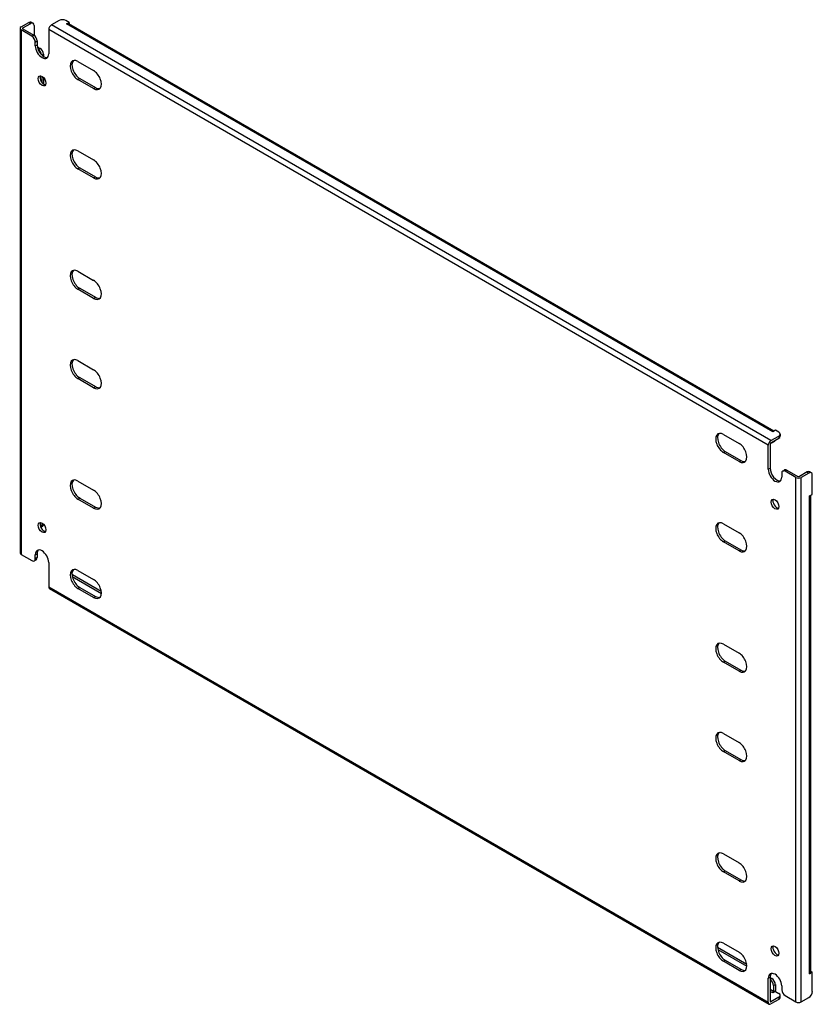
# Model space of a CAD drawing. Header units: inches. Extents: x 4 to 137, y 8 to 67.
# Tile 2 of 2: x 116 to 137, y 41 to 67. Entities that reach past the tile are written whole.
import ezdxf

# ---------------------------------------------------------------- set-up
doc = ezdxf.new("R2010")
doc.units = ezdxf.units.IN
doc.header["$MEASUREMENT"] = 0
doc.layers.add('Visible Edges(ANSI)', color=7, linetype='Continuous', lineweight=25)
doc.layers.add('Visible Tangent Edges(ANSI)', color=7, linetype='Continuous', lineweight=25)

msp = doc.modelspace()

# ---------------------------------------------------------------- linework, layer by layer
at = {"layer": 'Visible Edges(ANSI)'}
for p, q in [((116.501, 66.479), (116.705, 66.597)), ((116.549, 66.451), (116.753, 66.569)), ((116.767, 66.603), (116.815, 66.575)), ((116.841, 66.518), (116.841, 66.257)), ((117.5, 66.648), (117.297, 66.53)), ((117.765, 66.597), (117.677, 66.648)), ((117.695, 66.556), (117.765, 66.597)), ((117.695, 66.556), (117.695, 66.556)), ((117.695, 66.556), (117.695, 66.556)), ((136.286, 55.856), (117.745, 66.561)), ((117.765, 66.597), (117.765, 66.549)), ((116.472, 66.439), (116.472, 52.66)), ((116.785, 66.234), (116.501, 66.398)), ((116.549, 66.426), (116.833, 66.262)), ((117.227, 66.409), (117.227, 65.775)), ((116.873, 65.979), (116.873, 66.081)), ((116.921, 66.109), (116.921, 66.007)), ((116.926, 65.959), (117, 65.916)), ((116.944, 65.892), (116.952, 65.888)), ((117.089, 65.762), (117.089, 65.706)), ((117.993, 65.569), (118.405, 65.332)), ((117.041, 65.184), (117.041, 65.023)), ((117.089, 65.148), (117.089, 64.976)), ((118.405, 64.858), (117.993, 65.096)), ((118.041, 65.124), (118.453, 64.886)), ((117.993, 63.222), (118.405, 62.984)), ((118.405, 62.511), (117.993, 62.748)), ((118.041, 62.776), (118.453, 62.539)), ((117.993, 60.058), (118.405, 59.82)), ((118.405, 59.347), (117.993, 59.584)), ((118.041, 59.612), (118.453, 59.375)), ((117.993, 57.711), (118.405, 57.473)), ((118.405, 56.999), (117.993, 57.237)), ((118.041, 57.265), (118.453, 57.027)), ((134.964, 55.771), (135.375, 55.534)), ((136.212, 55.609), (136.415, 55.727)), ((136.212, 55.554), (136.415, 55.671)), ((136.327, 55.88), (136.257, 55.839)), ((136.257, 55.839), (136.257, 55.84)), ((136.257, 55.84), (136.257, 55.84)), ((136.415, 55.829), (136.327, 55.88)), ((136.452, 55.778), (136.452, 55.722)), ((136.142, 54.855), (136.142, 55.488)), ((136.19, 55.516), (136.19, 54.882)), ((136.301, 55.584), (136.253, 55.556)), ((135.375, 55.06), (134.964, 55.298)), ((135.012, 55.326), (135.423, 55.088)), ((136.495, 54.752), (136.495, 54.65)), ((136.521, 54.81), (136.569, 54.837)), ((136.867, 54.64), (136.584, 54.803)), ((136.632, 54.831), (136.915, 54.668)), ((137.163, 54.785), (136.959, 54.668)), ((137.211, 54.757), (137.007, 54.64)), ((137.273, 54.764), (137.225, 54.791)), ((137.299, 54.196), (137.299, 54.706)), ((117.993, 54.547), (118.405, 54.309)), ((118.405, 53.836), (117.993, 54.073)), ((118.041, 54.101), (118.453, 53.863)), ((137.229, 54.156), (137.299, 54.196)), ((137.229, 54.155), (137.229, 54.156)), ((137.229, 54.156), (137.229, 54.155)), ((137.258, 41.642), (137.258, 54.172)), ((117.063, 53.356), (117.015, 53.328)), ((117.041, 53.447), (117.041, 53.385)), ((134.964, 53.424), (135.375, 53.186)), ((135.375, 52.713), (134.964, 52.95)), ((135.012, 52.978), (135.423, 52.741)), ((116.501, 52.62), (116.785, 52.456)), ((116.873, 52.507), (116.873, 52.609)), ((116.921, 52.637), (116.921, 52.535)), ((116.847, 52.45), (116.895, 52.478)), ((117.227, 52.405), (117.227, 51.771)), ((117.844, 52.038), (118.609, 51.596)), ((117.854, 52.088), (118.606, 51.654)), ((117.993, 52.199), (118.405, 51.962)), ((118.041, 51.753), (118.453, 51.516)), ((117.247, 51.726), (136.162, 40.805)), ((118.405, 51.488), (117.993, 51.726)), ((134.964, 50.26), (135.375, 50.022)), ((135.375, 49.549), (134.964, 49.787)), ((135.012, 49.814), (135.423, 49.577)), ((134.964, 47.913), (135.375, 47.675)), ((135.375, 47.201), (134.964, 47.439)), ((135.012, 47.467), (135.423, 47.229)), ((134.964, 44.749), (135.375, 44.511)), ((135.375, 44.038), (134.964, 44.275)), ((135.012, 44.303), (135.423, 44.065)), ((134.807, 42.3), (135.576, 41.856)), ((134.815, 42.24), (135.58, 41.798)), ((134.964, 42.401), (135.375, 42.164)), ((135.375, 41.69), (134.964, 41.928)), ((135.012, 41.955), (135.423, 41.718)), ((137.258, 41.666), (137.299, 41.642)), ((136.142, 40.851), (136.142, 41.484)), ((136.19, 41.512), (136.19, 40.879)), ((136.19, 41.502), (136.238, 41.473)), ((136.19, 41.446), (136.19, 41.446)), ((137.299, 41.642), (137.229, 41.602)), ((137.229, 41.602), (137.229, 41.602)), ((137.229, 41.602), (137.229, 41.602)), ((137.299, 41.132), (137.299, 41.642)), ((136.327, 41.136), (136.257, 41.096)), ((136.279, 41.292), (136.279, 41.134)), ((136.327, 41.32), (136.327, 41.162)), ((136.327, 41.136), (136.415, 41.086)), ((136.495, 41.28), (136.495, 41.178)), ((136.415, 40.983), (136.212, 40.866)), ((136.415, 40.928), (136.212, 40.81)), ((136.257, 41.096), (136.257, 41.096)), ((136.257, 41.096), (136.257, 41.096)), ((136.452, 40.979), (136.452, 41.034)), ((136.584, 41.025), (136.867, 40.861)), ((137.007, 40.861), (137.211, 40.979))]:
    msp.add_line(p, q, dxfattribs=at)
for centre, major_axis, start_param, end_param in [((116.705, 66.494), (0.062, 0.108), 0, 0.785398), ((116.753, 66.467), (0.062, 0.108), 5.497787, 7.068583), ((117.297, 66.449), (0.0495, 0.0857), 0.785398, 2.356194), ((117.589, 66.597), (0.125, 0), 0.785398, 2.356194), ((117.695, 66.475), (0.0495, 0.0857), 0, 0.785398), ((116.571, 66.439), (-0.099, 0), 5.497787, 7.068583), ((116.571, 66.439), (-0.031, 0), 5.497787, 7.068583), ((116.785, 66.132), (0.062, -0.108), 0.785398, 2.356194), ((116.833, 66.16), (-0.063, 0.108), 3.926991, 5.497787), ((117.05, 65.877), (0.125, -0.217), 3.926991, 7.068583), ((117.098, 65.905), (0.125, -0.217), 3.926991, 6.089646), ((116.952, 65.786), (0.062, -0.108), 0.887242, 2.356194), ((117, 65.814), (-0.063, 0.108), 3.926991, 5.497787), ((117.993, 65.333), (-0.145, 0.251), 5.497787, 8.63938), ((118.041, 65.36), (-0.145, 0.251), 0.166574, 2.356194), ((118.405, 65.095), (0.145, -0.251), 5.497787, 8.63938), ((117.098, 65.088), (-0.072, 0.126), 0.338008, 2.803584), ((118.453, 65.123), (0.145, -0.251), 5.497787, 6.116612), ((117.993, 62.985), (-0.145, 0.251), 5.497787, 8.63938), ((118.041, 63.013), (-0.145, 0.251), 0.166574, 2.356194), ((118.405, 62.748), (0.145, -0.251), 5.497787, 8.63938), ((118.453, 62.775), (0.145, -0.251), 5.497787, 6.116612), ((117.993, 59.821), (-0.145, 0.251), 5.497787, 8.63938), ((118.041, 59.849), (-0.145, 0.251), 0.166574, 2.356194), ((118.405, 59.584), (0.145, -0.251), 5.497787, 8.63938), ((118.453, 59.611), (0.145, -0.251), 5.497787, 6.116612), ((117.993, 57.474), (-0.145, 0.251), 5.497787, 8.63938), ((118.041, 57.502), (-0.145, 0.251), 0.166574, 2.356194), ((118.405, 57.236), (0.145, -0.251), 5.497787, 8.63938), ((118.453, 57.264), (0.145, -0.251), 5.497787, 6.116612), ((134.964, 55.535), (-0.145, 0.251), 5.497787, 8.63938), ((135.012, 55.562), (-0.145, 0.251), 0.166574, 2.356194), ((136.257, 55.759), (0.0495, 0.0857), 0.721823, 0.785398), ((136.327, 55.778), (0.125, 0), 5.497787, 7.068583), ((136.327, 55.722), (0.125, 0), 5.497787, 6.283185), ((135.375, 55.297), (0.145, -0.251), 5.497787, 8.63938), ((136.212, 55.529), (0.0495, 0.0857), 0.785398, 2.356194), ((136.212, 55.529), (0.0155, 0.0268), 0.785398, 2.356194), ((136.19, 55.664), (0.062, -0.108), 5.726091, 6.840784), ((136.238, 55.692), (0.063, -0.108), 0, 0.557599), ((135.423, 55.325), (0.145, -0.251), 5.497787, 6.116612), ((136.318, 54.752), (0.125, -0.217), 3.926991, 7.068583), ((136.366, 54.78), (0.125, -0.217), 3.926991, 6.089646), ((136.632, 54.729), (-0.062, 0.108), 5.497787, 6.283185), ((117.993, 54.31), (-0.145, 0.251), 5.497787, 8.63938), ((136.584, 54.701), (-0.063, 0.108), 5.497787, 7.068583), ((136.937, 54.68), (0.099, 0), 3.926991, 5.497787), ((136.937, 54.68), (0.031, 0), 3.926991, 5.497787), ((137.163, 54.683), (0.062, 0.108), 0, 0.785398), ((137.211, 54.655), (0.062, 0.108), 5.497787, 7.068583), ((118.041, 54.338), (-0.145, 0.251), 0.166574, 2.356194), ((118.405, 54.072), (0.145, -0.251), 5.497787, 8.63938), ((137.159, 54.196), (0.099, 0), 5.497787, 5.561362), ((118.453, 54.1), (0.145, -0.251), 5.497787, 6.116612), ((136.366, 53.964), (-0.072, 0.126), 0.338008, 2.803584), ((117.098, 53.351), (-0.072, 0.126), 0.338008, 2.803584), ((116.952, 53.436), (0.062, -0.108), 0.012335, 0.785398), ((117, 53.464), (0.063, -0.108), 0, 0.762813), ((134.964, 53.187), (-0.145, 0.251), 5.497787, 8.63938), ((135.012, 53.215), (-0.145, 0.251), 0.166574, 2.356194), ((135.375, 52.95), (0.145, -0.251), 5.497787, 8.63938), ((116.571, 52.66), (-0.099, 0), 0, 0.785398), ((117.05, 52.507), (-0.125, 0.217), 3.926991, 7.068583), ((116.833, 52.586), (0.063, -0.108), 0, 0.785398), ((117.098, 52.535), (-0.125, 0.217), 0.193539, 0.785398), ((135.423, 52.977), (0.145, -0.251), 5.497787, 6.116612), ((116.785, 52.558), (0.063, -0.108), 5.497787, 7.068583), ((117.993, 51.962), (-0.145, 0.251), 5.497787, 8.63938), ((118.041, 51.99), (-0.145, 0.251), 0.166574, 2.356194), ((117.854, 51.986), (-0.062, 0.108), 5.497787, 5.695787), ((117.297, 51.812), (-0.0495, -0.0857), 5.497787, 6.283185), ((118.405, 51.725), (0.145, -0.251), 5.497787, 8.63938), ((118.453, 51.753), (0.145, -0.251), 5.497787, 6.116612), ((134.964, 50.023), (-0.145, 0.251), 5.497787, 8.63938), ((135.012, 50.051), (-0.145, 0.251), 0.166574, 2.356194), ((135.375, 49.786), (0.145, -0.251), 5.497787, 8.63938), ((135.423, 49.813), (0.145, -0.251), 5.497787, 6.116612), ((134.964, 47.676), (-0.145, 0.251), 5.497787, 8.63938), ((135.012, 47.704), (-0.145, 0.251), 0.166574, 2.356194), ((135.375, 47.438), (0.145, -0.251), 5.497787, 8.63938), ((135.423, 47.466), (0.145, -0.251), 5.497787, 6.116612), ((134.964, 44.512), (-0.145, 0.251), 5.497787, 8.63938), ((135.012, 44.54), (-0.145, 0.251), 0.166574, 2.356194), ((135.375, 44.274), (0.145, -0.251), 5.497787, 8.63938), ((135.423, 44.302), (0.145, -0.251), 5.497787, 6.116612), ((134.964, 42.165), (-0.145, 0.251), 5.497787, 8.63938), ((135.012, 42.192), (-0.145, 0.251), 0.166574, 2.356194), ((136.366, 42.227), (-0.072, 0.126), 0.338008, 2.803584), ((135.375, 41.927), (0.145, -0.251), 5.497787, 8.63938), ((135.423, 41.955), (0.145, -0.251), 5.497787, 6.116612), ((136.318, 41.382), (-0.125, 0.217), 3.926991, 7.068583), ((136.366, 41.41), (-0.125, 0.217), 0.193539, 0.785398), ((136.19, 41.344), (0.062, -0.108), 0.785398, 2.356194), ((136.238, 41.371), (-0.063, 0.108), 3.926991, 5.497787), ((137.159, 41.642), (0.099, 0), 5.497787, 6.283185), ((136.257, 41.121), (0.0495, 0.0857), 5.177171, 5.497787), ((136.584, 41.127), (-0.062, 0.108), 0.785398, 2.356194), ((136.212, 40.891), (-0.0155, -0.0268), 5.497787, 7.068583), ((136.257, 41.121), (0.0155, 0.0268), 3.926991, 5.497787), ((136.327, 41.034), (0.125, 0), 5.497787, 7.068583), ((136.327, 40.979), (0.125, 0), 5.497787, 6.283185), ((137.211, 41.081), (-0.063, -0.108), 0.785398, 2.356194), ((136.212, 40.891), (-0.0495, -0.0857), 5.497787, 7.068583), ((136.937, 40.902), (0.099, 0), 3.926991, 5.497787)]:
    msp.add_ellipse(centre, major_axis=major_axis, ratio=0.57735, start_param=start_param, end_param=end_param, dxfattribs=at)
for centre, major_axis in [((117.05, 65.061), (0.072, -0.126)), ((136.318, 53.936), (0.072, -0.126)), ((117.05, 53.324), (-0.072, 0.126)), ((136.318, 42.199), (-0.072, 0.126))]:
    msp.add_ellipse(centre, major_axis=major_axis, ratio=0.57735, dxfattribs=at)
at = {"layer": 'Visible Tangent Edges(ANSI)'}
for p, q in [((116.705, 66.597), (116.753, 66.569)), ((136.212, 55.609), (117.297, 66.53)), ((136.257, 55.84), (117.695, 66.556)), ((116.501, 66.398), (116.501, 52.62)), ((116.549, 66.426), (116.549, 66.451)), ((116.833, 66.262), (116.785, 66.234)), ((136.142, 55.488), (117.227, 66.409)), ((116.873, 66.081), (116.921, 66.109)), ((116.873, 65.979), (116.921, 66.007)), ((117, 65.916), (116.952, 65.888)), ((117.047, 65.739), (117.089, 65.762)), ((117.993, 65.096), (118.041, 65.124)), ((118.405, 64.858), (118.453, 64.886)), ((117.993, 62.748), (118.041, 62.776)), ((118.405, 62.511), (118.453, 62.539)), ((117.993, 59.584), (118.041, 59.612)), ((118.405, 59.347), (118.453, 59.375)), ((117.993, 57.237), (118.041, 57.265)), ((118.405, 56.999), (118.453, 57.027)), ((136.415, 55.727), (136.415, 55.671)), ((134.964, 55.298), (135.012, 55.326)), ((135.375, 55.06), (135.423, 55.088)), ((136.142, 54.855), (136.19, 54.882)), ((136.584, 54.803), (136.632, 54.831)), ((136.867, 40.861), (136.867, 54.64)), ((137.007, 40.861), (137.007, 54.64)), ((137.163, 54.785), (137.211, 54.757)), ((117.993, 54.073), (118.041, 54.101)), ((137.229, 41.602), (137.229, 54.156)), ((118.405, 53.836), (118.453, 53.863)), ((117.087, 53.412), (117.041, 53.385)), ((134.964, 52.95), (135.012, 52.978)), ((116.873, 52.609), (116.921, 52.637)), ((116.921, 52.535), (116.873, 52.507)), ((135.375, 52.713), (135.423, 52.741)), ((117.838, 52.079), (117.854, 52.088)), ((117.227, 51.771), (136.142, 40.851)), ((117.993, 51.726), (118.041, 51.753)), ((118.405, 51.488), (118.453, 51.516)), ((134.964, 49.787), (135.012, 49.814)), ((135.375, 49.549), (135.423, 49.577)), ((134.964, 47.439), (135.012, 47.467)), ((135.375, 47.201), (135.423, 47.229)), ((134.964, 44.275), (135.012, 44.303)), ((135.375, 44.038), (135.423, 44.065)), ((134.964, 41.928), (135.012, 41.955)), ((135.375, 41.69), (135.423, 41.718)), ((136.142, 41.484), (136.19, 41.512)), ((136.238, 41.473), (136.19, 41.446)), ((136.279, 41.134), (136.19, 41.186)), ((136.257, 41.096), (136.19, 41.135)), ((136.279, 41.292), (136.327, 41.32)), ((136.212, 40.866), (136.19, 40.879)), ((136.415, 40.983), (136.415, 40.928))]:
    msp.add_line(p, q, dxfattribs=at)

doc.saveas('drawing.dxf')
